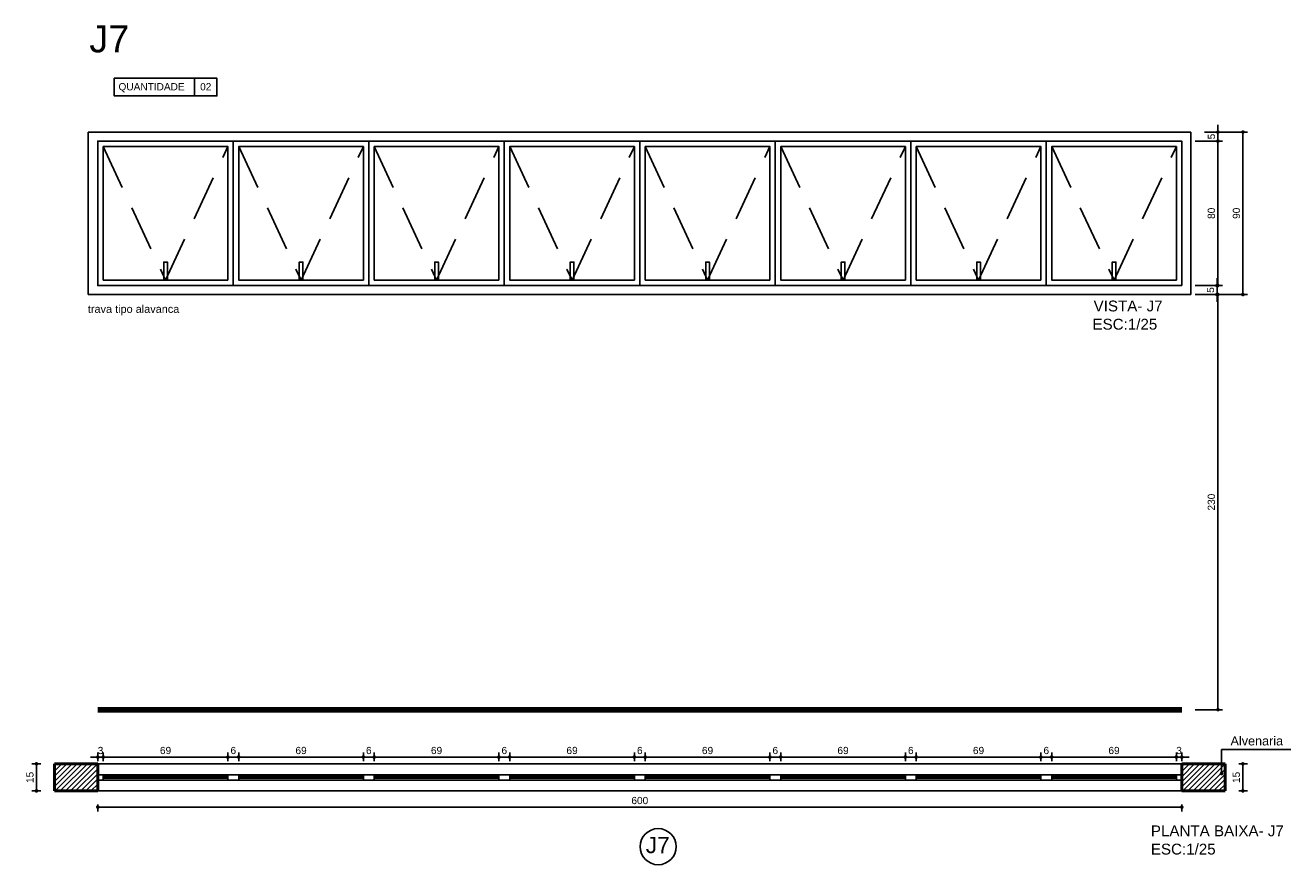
# Model space of a CAD drawing. Header units: metres. Extents: x -44 to 208, y -13 to 238.
# Tile 4 of 154: x 27.47 to 34.48, y 34.22 to 38.87. Entities that reach past the tile are written whole.
import ezdxf
from ezdxf.enums import TextEntityAlignment as Align

# ---------------------------------------------------------------- set-up
doc = ezdxf.new("R2010")
doc.units = ezdxf.units.M
doc.header["$MEASUREMENT"] = 0
doc.linetypes.add('HIDDEN', pattern=[0.375, 0.25, -0.125])
doc.layers.add('ALV-ALT', color=7, linetype='Continuous', lineweight=90)
doc.layers.add('ARQ-CTA-001', color=7, linetype='Continuous', lineweight=5)
for name, color, linetype in [('ESQ-POR', 3, 'Continuous'), ('HTC-PIS', 8, 'Continuous'), ('PRJ-GER', 1, 'HIDDEN'), ('TXT-ESP', 40, 'Continuous'), ('VIS-V04', 30, 'Continuous')]:
    doc.layers.add(name, color=color, linetype=linetype)
doc.styles.add('ARIAL', font='arial.ttf')
doc.styles.get("Standard").update_dxf_attribs({"font": 'arial.ttf'})
doc.styles.add('Texto Cota', font='arial.ttf')
doc.styles.add('Texto Especificacao 1-20', font='arial.ttf', dxfattribs={"height": 0.03})
doc.dimstyles.new('1-25', dxfattribs={"dimscale": 0.025, "dimtxt": 1.6, "dimasz": 0.8, "dimexe": 1, "dimexo": 3, "dimtad": 1, "dimdec": 0, "dimlfac": 100, "dimrnd": 0.1, "dimzin": 12, "dimdsep": 46, "dimtxsty": 'Standard', "dimblk1": 'DOT', "dimblk2": 'DOT', "dimsah": 1, "dimcen": 2, "dimclrd": 161, "dimclre": 161, "dimclrt": 40, "dimadec": 0, "dimazin": 0, "dimtfac": 1, "dimtdec": 0, "dimtix": 1, "dimtmove": 2, "dimatfit": 3, "dimldrblk": 'DOT', "dimfxl": 1, "dimtolj": 1, "dimtzin": 12, "dimarcsym": 0})
doc.dimstyles.new('ARQ-1-25', dxfattribs={"dimtxt": 0.06, "dimasz": 0.02, "dimexe": 0.04, "dimexo": 0.04, "dimgap": 0.02, "dimtad": 1, "dimdec": 0, "dimlfac": 100, "dimzin": 4, "dimdsep": 46, "dimtxsty": 'Texto Cota', "dimblk1": 'DOT', "dimblk2": 'DOT', "dimsah": 1, "dimcen": 0.05, "dimclrd": 161, "dimclre": 161, "dimclrt": 40, "dimaunit": 1, "dimazin": 3, "dimtfac": 1.8, "dimtdec": 0, "dimtmove": 1, "dimatfit": 1, "dimldrblk": 'DOT', "dimfxl": 1, "dimtolj": 1, "dimtzin": 4, "dimarcsym": 0})

# ---------------------------------------------------------------- blocks, each defined once
blk = doc.blocks.new('_DOT')
at = {"color": 0, "linetype": 'ByBlock'}
blk.add_line((-0.5, 0), (-1, 0), dxfattribs=at)
at = {"color": 0, "linetype": 'ByBlock', "const_width": 0.5}
blk.add_lwpolyline([(-0.25, 0, 1), (0.25, 0, 1)], format="xyb", close=True, dxfattribs=at)
blk = doc.blocks.new('*D3602')
at = {"layer": 'Defpoints', "color": 0, "transparency": 16777216}
for p in [(27.904, 34.8145), (27.874, 34.7168), (27.904, 34.7168)]:
    blk.add_point(p, dxfattribs=at)
at = {"layer": 'HTC-PIS', "color": 161, "lineweight": -2, "transparency": 16777216}
for p, q in [((27.854, 34.8145), (27.834, 34.8145)), ((27.874, 34.7918), (27.874, 34.8395)), ((27.874, 34.8145), (27.904, 34.8145)), ((27.904, 34.7918), (27.904, 34.8395)), ((27.924, 34.8145), (27.944, 34.8145))]:
    blk.add_line(p, q, dxfattribs=at)
at = {"layer": 'HTC-PIS', "color": 161, "lineweight": -2, "transparency": 16777216, "xscale": 0.02, "yscale": 0.02, "zscale": 0.02}
blk.add_blockref('_DOT', (27.874, 34.8145), dxfattribs=at)
at = {"layer": 'HTC-PIS', "color": 161, "lineweight": -2, "transparency": 16777216, "xscale": 0.02, "yscale": 0.02, "zscale": 0.02, "rotation": 180}
blk.add_blockref('_DOT', (27.904, 34.8145), dxfattribs=at)
at = {"layer": 'HTC-PIS', "color": 40, "transparency": 16777216, "insert": (27.889, 34.8506), "char_height": 0.04, "attachment_point": 5}
blk.add_mtext('\\A1;3', dxfattribs=at)
blk = doc.blocks.new('*D3603')
at = {"layer": 'Defpoints', "color": 0, "transparency": 16777216}
for p in [(28.594, 34.8145), (27.904, 34.7168), (28.594, 34.7168)]:
    blk.add_point(p, dxfattribs=at)
at = {"layer": 'HTC-PIS', "color": 161, "lineweight": -2, "transparency": 16777216}
for p, q in [((27.904, 34.7918), (27.904, 34.8395)), ((27.924, 34.8145), (28.574, 34.8145)), ((28.594, 34.7918), (28.594, 34.8395))]:
    blk.add_line(p, q, dxfattribs=at)
at = {"layer": 'HTC-PIS', "color": 161, "lineweight": -2, "transparency": 16777216, "xscale": 0.02, "yscale": 0.02, "zscale": 0.02, "rotation": 180}
blk.add_blockref('_DOT', (27.904, 34.8145), dxfattribs=at)
at = {"layer": 'HTC-PIS', "color": 161, "lineweight": -2, "transparency": 16777216, "xscale": 0.02, "yscale": 0.02, "zscale": 0.02}
blk.add_blockref('_DOT', (28.594, 34.8145), dxfattribs=at)
at = {"layer": 'HTC-PIS', "color": 40, "transparency": 16777216, "insert": (28.249, 34.8506), "char_height": 0.04, "attachment_point": 5}
blk.add_mtext('\\A1;69', dxfattribs=at)
blk = doc.blocks.new('*D3604')
at = {"layer": 'Defpoints', "color": 0, "transparency": 16777216}
for p in [(28.654, 34.8145), (28.594, 34.7168), (28.654, 34.7168)]:
    blk.add_point(p, dxfattribs=at)
at = {"layer": 'HTC-PIS', "color": 161, "lineweight": -2, "transparency": 16777216}
for p, q in [((28.574, 34.8145), (28.554, 34.8145)), ((28.594, 34.7918), (28.594, 34.8395)), ((28.594, 34.8145), (28.654, 34.8145)), ((28.654, 34.7918), (28.654, 34.8395)), ((28.674, 34.8145), (28.694, 34.8145))]:
    blk.add_line(p, q, dxfattribs=at)
at = {"layer": 'HTC-PIS', "color": 161, "lineweight": -2, "transparency": 16777216, "xscale": 0.02, "yscale": 0.02, "zscale": 0.02}
blk.add_blockref('_DOT', (28.594, 34.8145), dxfattribs=at)
at = {"layer": 'HTC-PIS', "color": 161, "lineweight": -2, "transparency": 16777216, "xscale": 0.02, "yscale": 0.02, "zscale": 0.02, "rotation": 180}
blk.add_blockref('_DOT', (28.654, 34.8145), dxfattribs=at)
at = {"layer": 'HTC-PIS', "color": 40, "transparency": 16777216, "insert": (28.624, 34.8506), "char_height": 0.04, "attachment_point": 5}
blk.add_mtext('\\A1;6', dxfattribs=at)
blk = doc.blocks.new('*D3605')
at = {"layer": 'Defpoints', "color": 0, "transparency": 16777216}
for p in [(29.344, 34.8145), (28.654, 34.7168), (29.344, 34.7168)]:
    blk.add_point(p, dxfattribs=at)
at = {"layer": 'HTC-PIS', "color": 161, "lineweight": -2, "transparency": 16777216}
for p, q in [((28.654, 34.7918), (28.654, 34.8395)), ((28.674, 34.8145), (29.324, 34.8145)), ((29.344, 34.7918), (29.344, 34.8395))]:
    blk.add_line(p, q, dxfattribs=at)
at = {"layer": 'HTC-PIS', "color": 161, "lineweight": -2, "transparency": 16777216, "xscale": 0.02, "yscale": 0.02, "zscale": 0.02, "rotation": 180}
blk.add_blockref('_DOT', (28.654, 34.8145), dxfattribs=at)
at = {"layer": 'HTC-PIS', "color": 161, "lineweight": -2, "transparency": 16777216, "xscale": 0.02, "yscale": 0.02, "zscale": 0.02}
blk.add_blockref('_DOT', (29.344, 34.8145), dxfattribs=at)
at = {"layer": 'HTC-PIS', "color": 40, "transparency": 16777216, "insert": (28.999, 34.8506), "char_height": 0.04, "attachment_point": 5}
blk.add_mtext('\\A1;69', dxfattribs=at)
blk = doc.blocks.new('*D3606')
at = {"layer": 'Defpoints', "color": 0, "transparency": 16777216}
for p in [(29.404, 34.8145), (29.344, 34.7168), (29.404, 34.7168)]:
    blk.add_point(p, dxfattribs=at)
at = {"layer": 'HTC-PIS', "color": 161, "lineweight": -2, "transparency": 16777216}
for p, q in [((29.324, 34.8145), (29.304, 34.8145)), ((29.344, 34.7918), (29.344, 34.8395)), ((29.344, 34.8145), (29.404, 34.8145)), ((29.404, 34.7918), (29.404, 34.8395)), ((29.424, 34.8145), (29.444, 34.8145))]:
    blk.add_line(p, q, dxfattribs=at)
at = {"layer": 'HTC-PIS', "color": 161, "lineweight": -2, "transparency": 16777216, "xscale": 0.02, "yscale": 0.02, "zscale": 0.02}
blk.add_blockref('_DOT', (29.344, 34.8145), dxfattribs=at)
at = {"layer": 'HTC-PIS', "color": 161, "lineweight": -2, "transparency": 16777216, "xscale": 0.02, "yscale": 0.02, "zscale": 0.02, "rotation": 180}
blk.add_blockref('_DOT', (29.404, 34.8145), dxfattribs=at)
at = {"layer": 'HTC-PIS', "color": 40, "transparency": 16777216, "insert": (29.374, 34.8506), "char_height": 0.04, "attachment_point": 5}
blk.add_mtext('\\A1;6', dxfattribs=at)
blk = doc.blocks.new('*D3607')
at = {"layer": 'Defpoints', "color": 0, "transparency": 16777216}
for p in [(30.094, 34.8145), (29.404, 34.7168), (30.094, 34.7168)]:
    blk.add_point(p, dxfattribs=at)
at = {"layer": 'HTC-PIS', "color": 161, "lineweight": -2, "transparency": 16777216}
for p, q in [((29.404, 34.7918), (29.404, 34.8395)), ((29.424, 34.8145), (30.074, 34.8145)), ((30.094, 34.7918), (30.094, 34.8395))]:
    blk.add_line(p, q, dxfattribs=at)
at = {"layer": 'HTC-PIS', "color": 161, "lineweight": -2, "transparency": 16777216, "xscale": 0.02, "yscale": 0.02, "zscale": 0.02, "rotation": 180}
blk.add_blockref('_DOT', (29.404, 34.8145), dxfattribs=at)
at = {"layer": 'HTC-PIS', "color": 161, "lineweight": -2, "transparency": 16777216, "xscale": 0.02, "yscale": 0.02, "zscale": 0.02}
blk.add_blockref('_DOT', (30.094, 34.8145), dxfattribs=at)
at = {"layer": 'HTC-PIS', "color": 40, "transparency": 16777216, "insert": (29.749, 34.8506), "char_height": 0.04, "attachment_point": 5}
blk.add_mtext('\\A1;69', dxfattribs=at)
blk = doc.blocks.new('*D3608')
at = {"layer": 'Defpoints', "color": 0, "transparency": 16777216}
for p in [(30.154, 34.8145), (30.094, 34.7168), (30.154, 34.7168)]:
    blk.add_point(p, dxfattribs=at)
at = {"layer": 'HTC-PIS', "color": 161, "lineweight": -2, "transparency": 16777216}
for p, q in [((30.074, 34.8145), (30.054, 34.8145)), ((30.094, 34.7918), (30.094, 34.8395)), ((30.094, 34.8145), (30.154, 34.8145)), ((30.154, 34.7918), (30.154, 34.8395)), ((30.174, 34.8145), (30.194, 34.8145))]:
    blk.add_line(p, q, dxfattribs=at)
at = {"layer": 'HTC-PIS', "color": 161, "lineweight": -2, "transparency": 16777216, "xscale": 0.02, "yscale": 0.02, "zscale": 0.02}
blk.add_blockref('_DOT', (30.094, 34.8145), dxfattribs=at)
at = {"layer": 'HTC-PIS', "color": 161, "lineweight": -2, "transparency": 16777216, "xscale": 0.02, "yscale": 0.02, "zscale": 0.02, "rotation": 180}
blk.add_blockref('_DOT', (30.154, 34.8145), dxfattribs=at)
at = {"layer": 'HTC-PIS', "color": 40, "transparency": 16777216, "insert": (30.124, 34.8506), "char_height": 0.04, "attachment_point": 5}
blk.add_mtext('\\A1;6', dxfattribs=at)
blk = doc.blocks.new('*D3609')
at = {"layer": 'Defpoints', "color": 0, "transparency": 16777216}
for p in [(30.844, 34.8145), (30.154, 34.7168), (30.844, 34.7168)]:
    blk.add_point(p, dxfattribs=at)
at = {"layer": 'HTC-PIS', "color": 161, "lineweight": -2, "transparency": 16777216}
for p, q in [((30.154, 34.7918), (30.154, 34.8395)), ((30.174, 34.8145), (30.824, 34.8145)), ((30.844, 34.7918), (30.844, 34.8395))]:
    blk.add_line(p, q, dxfattribs=at)
at = {"layer": 'HTC-PIS', "color": 161, "lineweight": -2, "transparency": 16777216, "xscale": 0.02, "yscale": 0.02, "zscale": 0.02, "rotation": 180}
blk.add_blockref('_DOT', (30.154, 34.8145), dxfattribs=at)
at = {"layer": 'HTC-PIS', "color": 161, "lineweight": -2, "transparency": 16777216, "xscale": 0.02, "yscale": 0.02, "zscale": 0.02}
blk.add_blockref('_DOT', (30.844, 34.8145), dxfattribs=at)
at = {"layer": 'HTC-PIS', "color": 40, "transparency": 16777216, "insert": (30.499, 34.8506), "char_height": 0.04, "attachment_point": 5}
blk.add_mtext('\\A1;69', dxfattribs=at)
blk = doc.blocks.new('*D3610')
at = {"layer": 'Defpoints', "color": 0, "transparency": 16777216}
for p in [(30.904, 34.8145), (30.844, 34.7168), (30.904, 34.7168)]:
    blk.add_point(p, dxfattribs=at)
at = {"layer": 'HTC-PIS', "color": 161, "lineweight": -2, "transparency": 16777216}
for p, q in [((30.824, 34.8145), (30.804, 34.8145)), ((30.844, 34.7918), (30.844, 34.8395)), ((30.844, 34.8145), (30.904, 34.8145)), ((30.904, 34.7918), (30.904, 34.8395)), ((30.924, 34.8145), (30.944, 34.8145))]:
    blk.add_line(p, q, dxfattribs=at)
at = {"layer": 'HTC-PIS', "color": 161, "lineweight": -2, "transparency": 16777216, "xscale": 0.02, "yscale": 0.02, "zscale": 0.02}
blk.add_blockref('_DOT', (30.844, 34.8145), dxfattribs=at)
at = {"layer": 'HTC-PIS', "color": 161, "lineweight": -2, "transparency": 16777216, "xscale": 0.02, "yscale": 0.02, "zscale": 0.02, "rotation": 180}
blk.add_blockref('_DOT', (30.904, 34.8145), dxfattribs=at)
at = {"layer": 'HTC-PIS', "color": 40, "transparency": 16777216, "insert": (30.874, 34.8506), "char_height": 0.04, "attachment_point": 5}
blk.add_mtext('\\A1;6', dxfattribs=at)
blk = doc.blocks.new('*D3611')
at = {"layer": 'Defpoints', "color": 0, "transparency": 16777216}
for p in [(31.594, 34.8145), (30.904, 34.7168), (31.594, 34.7168)]:
    blk.add_point(p, dxfattribs=at)
at = {"layer": 'HTC-PIS', "color": 161, "lineweight": -2, "transparency": 16777216}
for p, q in [((30.904, 34.7918), (30.904, 34.8395)), ((30.924, 34.8145), (31.574, 34.8145)), ((31.594, 34.7918), (31.594, 34.8395))]:
    blk.add_line(p, q, dxfattribs=at)
at = {"layer": 'HTC-PIS', "color": 161, "lineweight": -2, "transparency": 16777216, "xscale": 0.02, "yscale": 0.02, "zscale": 0.02, "rotation": 180}
blk.add_blockref('_DOT', (30.904, 34.8145), dxfattribs=at)
at = {"layer": 'HTC-PIS', "color": 161, "lineweight": -2, "transparency": 16777216, "xscale": 0.02, "yscale": 0.02, "zscale": 0.02}
blk.add_blockref('_DOT', (31.594, 34.8145), dxfattribs=at)
at = {"layer": 'HTC-PIS', "color": 40, "transparency": 16777216, "insert": (31.249, 34.8506), "char_height": 0.04, "attachment_point": 5}
blk.add_mtext('\\A1;69', dxfattribs=at)
blk = doc.blocks.new('*D3612')
at = {"layer": 'Defpoints', "color": 0, "transparency": 16777216}
for p in [(31.654, 34.8145), (31.594, 34.7168), (31.654, 34.7168)]:
    blk.add_point(p, dxfattribs=at)
at = {"layer": 'HTC-PIS', "color": 161, "lineweight": -2, "transparency": 16777216}
for p, q in [((31.574, 34.8145), (31.554, 34.8145)), ((31.594, 34.7918), (31.594, 34.8395)), ((31.594, 34.8145), (31.654, 34.8145)), ((31.654, 34.7918), (31.654, 34.8395)), ((31.674, 34.8145), (31.694, 34.8145))]:
    blk.add_line(p, q, dxfattribs=at)
at = {"layer": 'HTC-PIS', "color": 161, "lineweight": -2, "transparency": 16777216, "xscale": 0.02, "yscale": 0.02, "zscale": 0.02}
blk.add_blockref('_DOT', (31.594, 34.8145), dxfattribs=at)
at = {"layer": 'HTC-PIS', "color": 161, "lineweight": -2, "transparency": 16777216, "xscale": 0.02, "yscale": 0.02, "zscale": 0.02, "rotation": 180}
blk.add_blockref('_DOT', (31.654, 34.8145), dxfattribs=at)
at = {"layer": 'HTC-PIS', "color": 40, "transparency": 16777216, "insert": (31.624, 34.8506), "char_height": 0.04, "attachment_point": 5}
blk.add_mtext('\\A1;6', dxfattribs=at)
blk = doc.blocks.new('*D3613')
at = {"layer": 'Defpoints', "color": 0, "transparency": 16777216}
for p in [(32.344, 34.8145), (31.654, 34.7168), (32.344, 34.7168)]:
    blk.add_point(p, dxfattribs=at)
at = {"layer": 'HTC-PIS', "color": 161, "lineweight": -2, "transparency": 16777216}
for p, q in [((31.654, 34.7918), (31.654, 34.8395)), ((31.674, 34.8145), (32.324, 34.8145)), ((32.344, 34.7918), (32.344, 34.8395))]:
    blk.add_line(p, q, dxfattribs=at)
at = {"layer": 'HTC-PIS', "color": 161, "lineweight": -2, "transparency": 16777216, "xscale": 0.02, "yscale": 0.02, "zscale": 0.02, "rotation": 180}
blk.add_blockref('_DOT', (31.654, 34.8145), dxfattribs=at)
at = {"layer": 'HTC-PIS', "color": 161, "lineweight": -2, "transparency": 16777216, "xscale": 0.02, "yscale": 0.02, "zscale": 0.02}
blk.add_blockref('_DOT', (32.344, 34.8145), dxfattribs=at)
at = {"layer": 'HTC-PIS', "color": 40, "transparency": 16777216, "insert": (31.999, 34.8506), "char_height": 0.04, "attachment_point": 5}
blk.add_mtext('\\A1;69', dxfattribs=at)
blk = doc.blocks.new('*D3614')
at = {"layer": 'Defpoints', "color": 0, "transparency": 16777216}
for p in [(32.404, 34.8145), (32.344, 34.7168), (32.404, 34.7168)]:
    blk.add_point(p, dxfattribs=at)
at = {"layer": 'HTC-PIS', "color": 161, "lineweight": -2, "transparency": 16777216}
for p, q in [((32.324, 34.8145), (32.304, 34.8145)), ((32.344, 34.7918), (32.344, 34.8395)), ((32.344, 34.8145), (32.404, 34.8145)), ((32.404, 34.7918), (32.404, 34.8395)), ((32.424, 34.8145), (32.444, 34.8145))]:
    blk.add_line(p, q, dxfattribs=at)
at = {"layer": 'HTC-PIS', "color": 161, "lineweight": -2, "transparency": 16777216, "xscale": 0.02, "yscale": 0.02, "zscale": 0.02}
blk.add_blockref('_DOT', (32.344, 34.8145), dxfattribs=at)
at = {"layer": 'HTC-PIS', "color": 161, "lineweight": -2, "transparency": 16777216, "xscale": 0.02, "yscale": 0.02, "zscale": 0.02, "rotation": 180}
blk.add_blockref('_DOT', (32.404, 34.8145), dxfattribs=at)
at = {"layer": 'HTC-PIS', "color": 40, "transparency": 16777216, "insert": (32.374, 34.8506), "char_height": 0.04, "attachment_point": 5}
blk.add_mtext('\\A1;6', dxfattribs=at)
blk = doc.blocks.new('*D3615')
at = {"layer": 'Defpoints', "color": 0, "transparency": 16777216}
for p in [(33.094, 34.8145), (32.404, 34.7168), (33.094, 34.7168)]:
    blk.add_point(p, dxfattribs=at)
at = {"layer": 'HTC-PIS', "color": 161, "lineweight": -2, "transparency": 16777216}
for p, q in [((32.404, 34.7918), (32.404, 34.8395)), ((32.424, 34.8145), (33.074, 34.8145)), ((33.094, 34.7918), (33.094, 34.8395))]:
    blk.add_line(p, q, dxfattribs=at)
at = {"layer": 'HTC-PIS', "color": 161, "lineweight": -2, "transparency": 16777216, "xscale": 0.02, "yscale": 0.02, "zscale": 0.02, "rotation": 180}
blk.add_blockref('_DOT', (32.404, 34.8145), dxfattribs=at)
at = {"layer": 'HTC-PIS', "color": 161, "lineweight": -2, "transparency": 16777216, "xscale": 0.02, "yscale": 0.02, "zscale": 0.02}
blk.add_blockref('_DOT', (33.094, 34.8145), dxfattribs=at)
at = {"layer": 'HTC-PIS', "color": 40, "transparency": 16777216, "insert": (32.749, 34.8506), "char_height": 0.04, "attachment_point": 5}
blk.add_mtext('\\A1;69', dxfattribs=at)
blk = doc.blocks.new('*D3616')
at = {"layer": 'Defpoints', "color": 0, "transparency": 16777216}
for p in [(33.154, 34.8145), (33.094, 34.7168), (33.154, 34.7168)]:
    blk.add_point(p, dxfattribs=at)
at = {"layer": 'HTC-PIS', "color": 161, "lineweight": -2, "transparency": 16777216}
for p, q in [((33.074, 34.8145), (33.054, 34.8145)), ((33.094, 34.7918), (33.094, 34.8395)), ((33.094, 34.8145), (33.154, 34.8145)), ((33.154, 34.7918), (33.154, 34.8395)), ((33.174, 34.8145), (33.194, 34.8145))]:
    blk.add_line(p, q, dxfattribs=at)
at = {"layer": 'HTC-PIS', "color": 161, "lineweight": -2, "transparency": 16777216, "xscale": 0.02, "yscale": 0.02, "zscale": 0.02}
blk.add_blockref('_DOT', (33.094, 34.8145), dxfattribs=at)
at = {"layer": 'HTC-PIS', "color": 161, "lineweight": -2, "transparency": 16777216, "xscale": 0.02, "yscale": 0.02, "zscale": 0.02, "rotation": 180}
blk.add_blockref('_DOT', (33.154, 34.8145), dxfattribs=at)
at = {"layer": 'HTC-PIS', "color": 40, "transparency": 16777216, "insert": (33.124, 34.8506), "char_height": 0.04, "attachment_point": 5}
blk.add_mtext('\\A1;6', dxfattribs=at)
blk = doc.blocks.new('*D3617')
at = {"layer": 'Defpoints', "color": 0, "transparency": 16777216}
for p in [(33.844, 34.8145), (33.154, 34.7168), (33.844, 34.7168)]:
    blk.add_point(p, dxfattribs=at)
at = {"layer": 'HTC-PIS', "color": 161, "lineweight": -2, "transparency": 16777216}
for p, q in [((33.154, 34.7918), (33.154, 34.8395)), ((33.174, 34.8145), (33.824, 34.8145)), ((33.844, 34.7918), (33.844, 34.8395))]:
    blk.add_line(p, q, dxfattribs=at)
at = {"layer": 'HTC-PIS', "color": 161, "lineweight": -2, "transparency": 16777216, "xscale": 0.02, "yscale": 0.02, "zscale": 0.02, "rotation": 180}
blk.add_blockref('_DOT', (33.154, 34.8145), dxfattribs=at)
at = {"layer": 'HTC-PIS', "color": 161, "lineweight": -2, "transparency": 16777216, "xscale": 0.02, "yscale": 0.02, "zscale": 0.02}
blk.add_blockref('_DOT', (33.844, 34.8145), dxfattribs=at)
at = {"layer": 'HTC-PIS', "color": 40, "transparency": 16777216, "insert": (33.499, 34.8506), "char_height": 0.04, "attachment_point": 5}
blk.add_mtext('\\A1;69', dxfattribs=at)
blk = doc.blocks.new('*D3618')
at = {"layer": 'Defpoints', "color": 0, "transparency": 16777216}
for p in [(33.874, 34.8145), (33.844, 34.7168), (33.874, 34.7168)]:
    blk.add_point(p, dxfattribs=at)
at = {"layer": 'HTC-PIS', "color": 161, "lineweight": -2, "transparency": 16777216}
for p, q in [((33.824, 34.8145), (33.804, 34.8145)), ((33.844, 34.7918), (33.844, 34.8395)), ((33.844, 34.8145), (33.874, 34.8145)), ((33.874, 34.7918), (33.874, 34.8395)), ((33.894, 34.8145), (33.914, 34.8145))]:
    blk.add_line(p, q, dxfattribs=at)
at = {"layer": 'HTC-PIS', "color": 161, "lineweight": -2, "transparency": 16777216, "xscale": 0.02, "yscale": 0.02, "zscale": 0.02}
blk.add_blockref('_DOT', (33.844, 34.8145), dxfattribs=at)
at = {"layer": 'HTC-PIS', "color": 161, "lineweight": -2, "transparency": 16777216, "xscale": 0.02, "yscale": 0.02, "zscale": 0.02, "rotation": 180}
blk.add_blockref('_DOT', (33.874, 34.8145), dxfattribs=at)
at = {"layer": 'HTC-PIS', "color": 40, "transparency": 16777216, "insert": (33.859, 34.8506), "char_height": 0.04, "attachment_point": 5}
blk.add_mtext('\\A1;3', dxfattribs=at)
blk = doc.blocks.new('*D3619')
at = {"layer": 'Defpoints', "color": 0, "transparency": 16777216}
for p in [(33.874, 37.3768), (34.074, 37.3768), (33.874, 35.0768)]:
    blk.add_point(p, dxfattribs=at)
at = {"layer": 'HTC-PIS', "color": 161, "lineweight": -2, "transparency": 16777216}
for p, q in [((33.949, 37.3768), (34.099, 37.3768)), ((34.074, 35.0968), (34.074, 37.3568)), ((33.949, 35.0768), (34.099, 35.0768))]:
    blk.add_line(p, q, dxfattribs=at)
at = {"layer": 'HTC-PIS', "color": 161, "lineweight": -2, "transparency": 16777216, "xscale": 0.02, "yscale": 0.02, "zscale": 0.02}
for p, rotation in [((34.074, 37.3768), 90), ((34.074, 35.0768), 270)]:
    blk.add_blockref('_DOT', p, dxfattribs=dict(at, rotation=rotation))
at = {"layer": 'HTC-PIS', "color": 40, "transparency": 16777216, "insert": (34.0379, 36.2268), "char_height": 0.04, "attachment_point": 5, "rotation": 90}
blk.add_mtext('\\A1;230', dxfattribs=at)
blk = doc.blocks.new('*D3624')
at = {"layer": 'Defpoints', "color": 0, "transparency": 16777216}
for p in [(27.874, 34.6268), (33.874, 34.6268), (33.874, 34.5374)]:
    blk.add_point(p, dxfattribs=at)
at = {"layer": 'HTC-PIS', "color": 161, "lineweight": -2, "transparency": 16777216}
for p, q in [((27.874, 34.5518), (27.874, 34.5124)), ((27.894, 34.5374), (33.854, 34.5374)), ((33.874, 34.5518), (33.874, 34.5124))]:
    blk.add_line(p, q, dxfattribs=at)
at = {"layer": 'HTC-PIS', "color": 161, "lineweight": -2, "transparency": 16777216, "xscale": 0.02, "yscale": 0.02, "zscale": 0.02, "rotation": 180}
blk.add_blockref('_DOT', (27.874, 34.5374), dxfattribs=at)
at = {"layer": 'HTC-PIS', "color": 161, "lineweight": -2, "transparency": 16777216, "xscale": 0.02, "yscale": 0.02, "zscale": 0.02}
blk.add_blockref('_DOT', (33.874, 34.5374), dxfattribs=at)
at = {"layer": 'HTC-PIS', "color": 40, "transparency": 16777216, "insert": (30.874, 34.5734), "char_height": 0.04, "attachment_point": 5}
blk.add_mtext('\\A1;600', dxfattribs=at)
blk = doc.blocks.new('*D3626')
at = {"layer": 'Defpoints', "color": 0, "transparency": 16777216}
for p in [(33.874, 37.4268), (34.069, 37.4268), (33.924, 37.3768)]:
    blk.add_point(p, dxfattribs=at)
at = {"layer": 'HTC-PIS', "color": 161, "lineweight": -2, "transparency": 16777216}
for p, q in [((33.949, 37.4268), (34.094, 37.4268)), ((34.069, 37.4468), (34.069, 37.4668)), ((34.069, 37.3768), (34.069, 37.4268)), ((33.999, 37.3768), (34.094, 37.3768)), ((34.069, 37.3568), (34.069, 37.3368))]:
    blk.add_line(p, q, dxfattribs=at)
at = {"layer": 'HTC-PIS', "color": 161, "lineweight": -2, "transparency": 16777216, "xscale": 0.02, "yscale": 0.02, "zscale": 0.02}
for p, rotation in [((34.069, 37.4268), 270), ((34.069, 37.3768), 90)]:
    blk.add_blockref('_DOT', p, dxfattribs=dict(at, rotation=rotation))
at = {"layer": 'HTC-PIS', "color": 40, "transparency": 16777216, "insert": (34.033, 37.4018), "char_height": 0.04, "attachment_point": 5, "rotation": 90}
blk.add_mtext('\\A1;5', dxfattribs=at)
blk = doc.blocks.new('*D3627')
at = {"layer": 'Defpoints', "color": 0, "transparency": 16777216}
for p in [(33.874, 38.2268), (34.074, 38.2268), (33.874, 37.4268)]:
    blk.add_point(p, dxfattribs=at)
at = {"layer": 'HTC-PIS', "color": 161, "lineweight": -2, "transparency": 16777216}
for p, q in [((33.949, 38.2268), (34.099, 38.2268)), ((34.074, 37.4468), (34.074, 38.2068)), ((33.949, 37.4268), (34.099, 37.4268))]:
    blk.add_line(p, q, dxfattribs=at)
at = {"layer": 'HTC-PIS', "color": 161, "lineweight": -2, "transparency": 16777216, "xscale": 0.02, "yscale": 0.02, "zscale": 0.02}
for p, rotation in [((34.074, 38.2268), 90), ((34.074, 37.4268), 270)]:
    blk.add_blockref('_DOT', p, dxfattribs=dict(at, rotation=rotation))
at = {"layer": 'HTC-PIS', "color": 40, "transparency": 16777216, "insert": (34.0379, 37.8268), "char_height": 0.04, "attachment_point": 5, "rotation": 90}
blk.add_mtext('\\A1;80', dxfattribs=at)
blk = doc.blocks.new('*D3628')
at = {"layer": 'Defpoints', "color": 0, "transparency": 16777216}
for p in [(33.924, 38.2768), (34.074, 38.2768), (33.874, 38.2268)]:
    blk.add_point(p, dxfattribs=at)
at = {"layer": 'HTC-PIS', "color": 161, "lineweight": -2, "transparency": 16777216}
for p, q in [((34.074, 38.2968), (34.074, 38.3168)), ((33.999, 38.2768), (34.099, 38.2768)), ((34.074, 38.2268), (34.074, 38.2768)), ((33.949, 38.2268), (34.099, 38.2268)), ((34.074, 38.2068), (34.074, 38.1868))]:
    blk.add_line(p, q, dxfattribs=at)
at = {"layer": 'HTC-PIS', "color": 161, "lineweight": -2, "transparency": 16777216, "xscale": 0.02, "yscale": 0.02, "zscale": 0.02}
for p, rotation in [((34.074, 38.2768), 270), ((34.074, 38.2268), 90)]:
    blk.add_blockref('_DOT', p, dxfattribs=dict(at, rotation=rotation))
at = {"layer": 'HTC-PIS', "color": 40, "transparency": 16777216, "insert": (34.038, 38.2518), "char_height": 0.04, "attachment_point": 5, "rotation": 90}
blk.add_mtext('\\A1;5', dxfattribs=at)
blk = doc.blocks.new('*D3690')
at = {"color": 161, "lineweight": -2, "transparency": 16777216}
for p, q in [((33.999, 38.2768), (34.2376, 38.2768)), ((34.2126, 37.3968), (34.2126, 38.2568)), ((33.999, 37.3768), (34.2376, 37.3768))]:
    blk.add_line(p, q, dxfattribs=at)
at = {"layer": 'Defpoints', "color": 0, "transparency": 16777216}
for p in [(33.924, 38.2768), (34.2126, 38.2768), (33.924, 37.3768)]:
    blk.add_point(p, dxfattribs=at)
at = {"color": 161, "lineweight": -2, "transparency": 16777216, "xscale": 0.02, "yscale": 0.02, "zscale": 0.02}
for p, rotation in [((34.2126, 38.2768), 90), ((34.2126, 37.3768), 270)]:
    blk.add_blockref('_DOT', p, dxfattribs=dict(at, rotation=rotation))
at = {"color": 40, "transparency": 16777216, "insert": (34.1766, 37.8268), "char_height": 0.04, "attachment_point": 5, "rotation": 90}
blk.add_mtext('\\A1;90', dxfattribs=at)
blk = doc.blocks.new('*D3718')
at = {"color": 161, "lineweight": -2, "transparency": 16777216}
for p, q in [((27.5589, 34.7768), (27.5094, 34.7768)), ((27.5344, 34.7568), (27.5344, 34.6468)), ((27.5589, 34.6268), (27.5094, 34.6268))]:
    blk.add_line(p, q, dxfattribs=at)
at = {"layer": 'Defpoints', "color": 0, "transparency": 16777216}
for p in [(27.6339, 34.7768), (27.5344, 34.6268), (27.6339, 34.6268)]:
    blk.add_point(p, dxfattribs=at)
at = {"color": 161, "lineweight": -2, "transparency": 16777216, "xscale": 0.02, "yscale": 0.02, "zscale": 0.02}
for p, rotation in [((27.5344, 34.7768), 90), ((27.5344, 34.6268), 270)]:
    blk.add_blockref('_DOT', p, dxfattribs=dict(at, rotation=rotation))
at = {"color": 40, "transparency": 16777216, "insert": (27.4984, 34.7018), "char_height": 0.04, "attachment_point": 5, "rotation": 90}
blk.add_mtext('\\A1;15', dxfattribs=at)
blk = doc.blocks.new('*D3719')
at = {"color": 161, "lineweight": -2, "transparency": 16777216}
for p, q in [((34.189, 34.7768), (34.2369, 34.7768)), ((34.2119, 34.7568), (34.2119, 34.6468)), ((34.189, 34.6268), (34.2369, 34.6268))]:
    blk.add_line(p, q, dxfattribs=at)
at = {"layer": 'Defpoints', "color": 0, "transparency": 16777216}
for p in [(34.114, 34.7768), (34.114, 34.6268), (34.2119, 34.6268)]:
    blk.add_point(p, dxfattribs=at)
at = {"color": 161, "lineweight": -2, "transparency": 16777216, "xscale": 0.02, "yscale": 0.02, "zscale": 0.02}
for p, rotation in [((34.2119, 34.7768), 90), ((34.2119, 34.6268), 270)]:
    blk.add_blockref('_DOT', p, dxfattribs=dict(at, rotation=rotation))
at = {"color": 40, "transparency": 16777216, "insert": (34.1758, 34.7018), "char_height": 0.04, "attachment_point": 5, "rotation": 90}
blk.add_mtext('\\A1;15', dxfattribs=at)

msp = doc.modelspace()

# ---------------------------------------------------------------- hatches: boundary and pattern name
at = {"layer": 'HTC-PIS'}
h = msp.add_hatch(dxfattribs=at)
h.set_pattern_fill('_USER', color=256, scale=0.02, angle=45, style=0, pattern_type=0)
h.set_pattern_definition([(45, (26.053858, 34.626757), (-0.01414214, 0.01414214), [])])
h.paths.add_polyline_path([(27.6339, 34.7768), (27.5089, 34.7768), (27.874, 34.7768), (27.874, 34.6268), (27.6339, 34.6268)])
h = msp.add_hatch(dxfattribs=at)
h.set_pattern_fill('_USER', color=256, scale=0.02, angle=45, style=0, pattern_type=0)
h.set_pattern_definition([(45, (32.49391, 34.626757), (-0.01414214, 0.01414214), [])])
h.paths.add_polyline_path([(33.874, 34.7768), (33.949, 34.7768), (34.114, 34.7768), (34.114, 34.6268), (33.874, 34.6268)])

# ---------------------------------------------------------------- linework, layer by layer
at = {"layer": 'ALV-ALT'}
msp.add_line((27.874, 35.0768), (33.874, 35.0768), dxfattribs=at)
at = {"layer": 'ALV-ALT', "lineweight": 50}
for p, q in [((27.874, 34.7768), (27.6339, 34.7768)), ((27.6339, 34.6268), (27.6339, 34.7768)), ((27.874, 34.6268), (27.874, 34.7768)), ((27.874, 34.6268), (27.874, 34.7768)), ((33.874, 34.627), (33.874, 34.777)), ((33.874, 34.6268), (33.874, 34.7768)), ((34.114, 34.7768), (33.874, 34.7768)), ((34.114, 34.6268), (34.114, 34.7768)), ((27.874, 34.6268), (27.6339, 34.6268)), ((34.114, 34.6268), (33.874, 34.6268))]:
    msp.add_line(p, q, dxfattribs=at)
at = {"layer": 'ESQ-POR', "color": 3, "linetype": 'Continuous', "lineweight": -3}
for p, q in [((28.594, 34.7168), (27.874, 34.7168)), ((28.594, 34.6868), (27.874, 34.6868)), ((27.904, 34.7068), (28.594, 34.7068)), ((27.904, 34.6968), (28.594, 34.6968)), ((28.594, 34.7168), (28.594, 34.6868)), ((28.594, 34.7168), (28.654, 34.7168)), ((28.594, 34.6868), (28.654, 34.6868)), ((28.654, 34.7168), (28.654, 34.6868)), ((29.344, 34.7168), (28.654, 34.7168)), ((28.654, 34.7068), (29.344, 34.7068)), ((28.654, 34.6968), (29.344, 34.6968)), ((29.344, 34.6868), (28.654, 34.6868)), ((29.344, 34.7168), (29.404, 34.7168)), ((29.344, 34.7168), (29.344, 34.6868)), ((29.344, 34.6868), (29.404, 34.6868)), ((29.404, 34.7168), (29.404, 34.6868)), ((30.094, 34.7168), (29.404, 34.7168)), ((29.404, 34.7068), (30.094, 34.7068)), ((29.404, 34.6968), (30.094, 34.6968)), ((30.094, 34.6868), (29.404, 34.6868)), ((30.094, 34.7168), (30.154, 34.7168)), ((30.094, 34.7168), (30.094, 34.6868)), ((30.094, 34.6868), (30.154, 34.6868)), ((30.154, 34.7168), (30.154, 34.6868)), ((30.844, 34.7168), (30.154, 34.7168)), ((30.154, 34.7068), (30.844, 34.7068)), ((30.154, 34.6968), (30.844, 34.6968)), ((30.844, 34.6868), (30.154, 34.6868)), ((30.844, 34.7168), (30.904, 34.7168)), ((30.844, 34.7168), (30.844, 34.6868)), ((30.844, 34.6868), (30.904, 34.6868)), ((30.904, 34.7168), (30.904, 34.6868)), ((31.594, 34.7168), (30.904, 34.7168)), ((30.904, 34.7068), (31.594, 34.7068)), ((30.904, 34.6968), (31.594, 34.6968)), ((31.594, 34.6868), (30.904, 34.6868)), ((31.594, 34.7168), (31.654, 34.7168)), ((31.594, 34.7168), (31.594, 34.6868)), ((31.594, 34.6868), (31.654, 34.6868)), ((31.654, 34.7168), (31.654, 34.6868)), ((32.344, 34.7168), (31.654, 34.7168)), ((31.654, 34.7068), (32.344, 34.7068)), ((31.654, 34.6968), (32.344, 34.6968)), ((32.344, 34.6868), (31.654, 34.6868)), ((32.344, 34.7168), (32.404, 34.7168)), ((32.344, 34.7168), (32.344, 34.6868)), ((32.344, 34.6868), (32.404, 34.6868)), ((32.404, 34.7168), (32.404, 34.6868)), ((33.094, 34.7168), (32.404, 34.7168)), ((32.404, 34.7068), (33.094, 34.7068)), ((32.404, 34.6968), (33.094, 34.6968)), ((33.094, 34.6868), (32.404, 34.6868)), ((33.094, 34.7168), (33.154, 34.7168)), ((33.094, 34.7168), (33.094, 34.6868)), ((33.094, 34.6868), (33.154, 34.6868)), ((33.844, 34.7168), (33.154, 34.7168)), ((33.154, 34.7168), (33.154, 34.6868)), ((33.154, 34.7068), (33.844, 34.7068)), ((33.154, 34.6968), (33.844, 34.6968)), ((33.844, 34.6868), (33.154, 34.6868)), ((33.844, 34.7168), (33.874, 34.7168)), ((33.844, 34.7168), (33.844, 34.6868)), ((33.844, 34.6868), (33.874, 34.6868)), ((33.874, 34.7168), (33.874, 34.6868))]:
    msp.add_line(p, q, dxfattribs=at)
at = {"layer": 'HTC-PIS'}
msp.add_line((27.904, 34.7168), (27.904, 34.6868), dxfattribs=at)
at = {"layer": 'PRJ-GER'}
for p, q in [((27.904, 38.1968), (28.249, 37.4568)), ((28.249, 37.4568), (28.594, 38.1968)), ((28.654, 38.1968), (28.999, 37.4568)), ((28.999, 37.4568), (29.344, 38.1968)), ((29.404, 38.1968), (29.749, 37.4568)), ((29.749, 37.4568), (30.094, 38.1968)), ((30.154, 38.1968), (30.499, 37.4568)), ((30.499, 37.4568), (30.844, 38.1968)), ((30.904, 38.1968), (31.249, 37.4568)), ((31.249, 37.4568), (31.594, 38.1968)), ((31.654, 38.1968), (31.999, 37.4568)), ((31.999, 37.4568), (32.344, 38.1968)), ((32.404, 38.1968), (32.749, 37.4568)), ((32.749, 37.4568), (33.094, 38.1968)), ((33.154, 38.1968), (33.499, 37.4568)), ((33.499, 37.4568), (33.844, 38.1968))]:
    msp.add_line(p, q, dxfattribs=at)
at = {"layer": 'TXT-ESP'}
msp.add_line((28.4099, 38.5749), (28.4099, 38.4768), dxfattribs=at)
msp.add_lwpolyline([(27.9649, 38.5749), (28.533, 38.5749), (28.533, 38.4768), (27.9649, 38.4768)], close=True, dxfattribs=at)
msp.add_circle((30.976, 34.318), 0.1, dxfattribs=at)
at = {"layer": 'VIS-V04'}
for p, q in [((27.8205, 38.2768), (33.924, 38.2768)), ((27.8205, 37.3768), (27.8205, 38.2768)), ((33.924, 38.2768), (33.924, 37.3768)), ((33.924, 37.3768), (27.8205, 37.3768)), ((27.874, 34.7768), (33.874, 34.7768)), ((27.874, 34.6268), (33.874, 34.6268))]:
    msp.add_line(p, q, dxfattribs=at)
for points in [[(28.624, 37.4268), (27.874, 37.4268), (27.874, 38.2268), (28.624, 38.2268)], [(28.594, 37.4568), (27.904, 37.4568), (27.904, 38.1968), (28.594, 38.1968)], [(29.374, 37.4268), (28.624, 37.4268), (28.624, 38.2268), (29.374, 38.2268)], [(29.344, 37.4568), (28.654, 37.4568), (28.654, 38.1968), (29.344, 38.1968)], [(30.124, 37.4268), (29.374, 37.4268), (29.374, 38.2268), (30.124, 38.2268)], [(30.094, 37.4568), (29.404, 37.4568), (29.404, 38.1968), (30.094, 38.1968)], [(30.874, 37.4268), (30.124, 37.4268), (30.124, 38.2268), (30.874, 38.2268)], [(30.844, 37.4568), (30.154, 37.4568), (30.154, 38.1968), (30.844, 38.1968)], [(31.624, 37.4268), (30.874, 37.4268), (30.874, 38.2268), (31.624, 38.2268)], [(31.594, 37.4568), (30.904, 37.4568), (30.904, 38.1968), (31.594, 38.1968)], [(32.374, 37.4268), (31.624, 37.4268), (31.624, 38.2268), (32.374, 38.2268)], [(32.344, 37.4568), (31.654, 37.4568), (31.654, 38.1968), (32.344, 38.1968)], [(33.124, 37.4268), (32.374, 37.4268), (32.374, 38.2268), (33.124, 38.2268)], [(33.094, 37.4568), (32.404, 37.4568), (32.404, 38.1968), (33.094, 38.1968)], [(33.874, 37.4268), (33.124, 37.4268), (33.124, 38.2268), (33.874, 38.2268)], [(33.844, 37.4568), (33.154, 37.4568), (33.154, 38.1968), (33.844, 38.1968)]]:
    msp.add_lwpolyline(points, close=True, dxfattribs=at)
for points in [[(28.249, 37.4568), (28.239, 37.4568), (28.239, 37.5568), (28.259, 37.5568), (28.259, 37.4568), (28.249, 37.4568)], [(28.999, 37.4568), (28.989, 37.4568), (28.989, 37.5568), (29.009, 37.5568), (29.009, 37.4568), (28.999, 37.4568)], [(29.749, 37.4568), (29.739, 37.4568), (29.739, 37.5568), (29.759, 37.5568), (29.759, 37.4568), (29.749, 37.4568)], [(30.499, 37.4568), (30.489, 37.4568), (30.489, 37.5568), (30.509, 37.5568), (30.509, 37.4568), (30.499, 37.4568)], [(31.249, 37.4568), (31.239, 37.4568), (31.239, 37.5568), (31.259, 37.5568), (31.259, 37.4568), (31.249, 37.4568)], [(31.999, 37.4568), (31.989, 37.4568), (31.989, 37.5568), (32.009, 37.5568), (32.009, 37.4568), (31.999, 37.4568)], [(32.749, 37.4568), (32.739, 37.4568), (32.739, 37.5568), (32.759, 37.5568), (32.759, 37.4568), (32.749, 37.4568)], [(33.499, 37.4568), (33.489, 37.4568), (33.489, 37.5568), (33.509, 37.5568), (33.509, 37.4568), (33.499, 37.4568)]]:
    msp.add_lwpolyline(points, dxfattribs=at)

# ---------------------------------------------------------------- texts
at = {"layer": 'TXT-ESP'}
for s, height, style, p in [('J7', 0.15, 'Texto Cota', (27.8272, 38.7184, 0.2381)), ('VISTA- J7', 0.06, 'ARIAL', (33.3859, 37.2834)), ('ESC:1/25', 0.06, 'ARIAL', (33.3797, 37.1824)), ('PLANTA BAIXA- J7', 0.06, 'ARIAL', (33.7029, 34.3755, -0.6619)), ('ESC:1/25', 0.06, 'ARIAL', (33.7028, 34.2744, -0.6619))]:
    msp.add_text(s, height=height, dxfattribs=dict(at, style=style)).set_placement(p)
at = {"layer": 'TXT-ESP', "style": 'ARIAL'}
msp.add_text('J7', height=0.09, dxfattribs=at).set_placement((30.9734, 34.3263), align=Align.MIDDLE)
at = {"layer": 'TXT-ESP', "attachment_point": 1, "style": 'ARIAL'}
for s, insert, char_height in [('QUANTIDADE', (27.9885, 38.5481, 0.2381), 0.04), ('02', (28.4404, 38.5481, 0.2381), 0.04), ('Alvenaria', (34.1438, 34.929, 0.31), 0.05)]:
    msp.add_mtext(s, dxfattribs=dict(at, insert=insert, char_height=char_height))
at = {"layer": 'TXT-ESP', "insert": (28.072, 37.2903), "char_height": 0.0432, "width": 3.275042, "attachment_point": 5, "style": 'Texto Especificacao 1-20', "bg_fill": 2}
msp.add_mtext('trava tipo alavanca', dxfattribs=at)

# ---------------------------------------------------------------- dimensions: what is measured, and where the dimension line sits
dim = msp.add_aligned_dim(p1=(33.924, 37.3768), p2=(33.924, 38.2768), distance=-0.2887, dimstyle='1-25')
dim.commit()
dim.dimension.update_dxf_attribs({"geometry": '*D3690', "text_midpoint": (34.1766, 37.8268)})
for base, p1, p2, picture, middle in [((27.5344, 34.6268), (27.6339, 34.7768), (27.6339, 34.6268), '*D3718', (27.4984, 34.7018)), ((34.2119, 34.6268), (34.114, 34.7768), (34.114, 34.6268), '*D3719', (34.1758, 34.7018))]:
    dim = msp.add_linear_dim(base=base, p1=p1, p2=p2, angle=90, dimstyle='1-25')
    dim.commit()
    dim.dimension.update_dxf_attribs({"geometry": picture, "text_midpoint": middle})
at = {"layer": 'HTC-PIS'}
for base, p1, p2, picture, middle in [((34.074, 38.2768), (33.874, 38.2268), (33.924, 38.2768), '*D3628', (34.038, 38.2518)), ((34.074, 38.2268), (33.874, 37.4268), (33.874, 38.2268), '*D3627', (34.0379, 37.8268)), ((34.069, 37.4268), (33.924, 37.3768), (33.874, 37.4268), '*D3626', (34.033, 37.4018)), ((34.074, 37.3768), (33.874, 35.0768), (33.874, 37.3768), '*D3619', (34.0379, 36.2268))]:
    dim = msp.add_linear_dim(base=base, p1=p1, p2=p2, angle=90, dimstyle='1-25', dxfattribs=at)
    dim.commit()
    dim.dimension.update_dxf_attribs({"geometry": picture, "text_midpoint": middle})
for base, p1, p2, picture, middle in [((27.904, 34.8145), (27.874, 34.7168), (27.904, 34.7168), '*D3602', (27.889, 34.8506)), ((28.594, 34.8145), (27.904, 34.7168), (28.594, 34.7168), '*D3603', (28.249, 34.8506)), ((28.654, 34.8145), (28.594, 34.7168), (28.654, 34.7168), '*D3604', (28.624, 34.8506)), ((29.344, 34.8145), (28.654, 34.7168), (29.344, 34.7168), '*D3605', (28.999, 34.8506)), ((29.404, 34.8145), (29.344, 34.7168), (29.404, 34.7168), '*D3606', (29.374, 34.8506)), ((30.094, 34.8145), (29.404, 34.7168), (30.094, 34.7168), '*D3607', (29.749, 34.8506)), ((30.154, 34.8145), (30.094, 34.7168), (30.154, 34.7168), '*D3608', (30.124, 34.8506)), ((30.844, 34.8145), (30.154, 34.7168), (30.844, 34.7168), '*D3609', (30.499, 34.8506)), ((30.904, 34.8145), (30.844, 34.7168), (30.904, 34.7168), '*D3610', (30.874, 34.8506)), ((31.594, 34.8145), (30.904, 34.7168), (31.594, 34.7168), '*D3611', (31.249, 34.8506)), ((31.654, 34.8145), (31.594, 34.7168), (31.654, 34.7168), '*D3612', (31.624, 34.8506)), ((32.344, 34.8145), (31.654, 34.7168), (32.344, 34.7168), '*D3613', (31.999, 34.8506)), ((32.404, 34.8145), (32.344, 34.7168), (32.404, 34.7168), '*D3614', (32.374, 34.8506)), ((33.094, 34.8145), (32.404, 34.7168), (33.094, 34.7168), '*D3615', (32.749, 34.8506)), ((33.154, 34.8145), (33.094, 34.7168), (33.154, 34.7168), '*D3616', (33.124, 34.8506)), ((33.844, 34.8145), (33.154, 34.7168), (33.844, 34.7168), '*D3617', (33.499, 34.8506)), ((33.874, 34.8145), (33.844, 34.7168), (33.874, 34.7168), '*D3618', (33.859, 34.8506)), ((33.874, 34.5374), (27.874, 34.6268), (33.874, 34.6268), '*D3624', (30.874, 34.5734))]:
    dim = msp.add_linear_dim(base=base, p1=p1, p2=p2, dimstyle='1-25', dxfattribs=at)
    dim.commit()
    dim.dimension.update_dxf_attribs({"geometry": picture, "text_midpoint": middle})

# ---------------------------------------------------------------- leaders
at = {"layer": 'ARQ-CTA-001'}
msp.add_leader([(34.094, 34.7233, 0.9719), (34.094, 34.8557, 0.9719), (34.4769, 34.8557, 0.9719)], dimstyle='ARQ-1-25', override={"dimgap": 0.02, "dimtad": 0}, dxfattribs=at)

doc.saveas('drawing.dxf')
